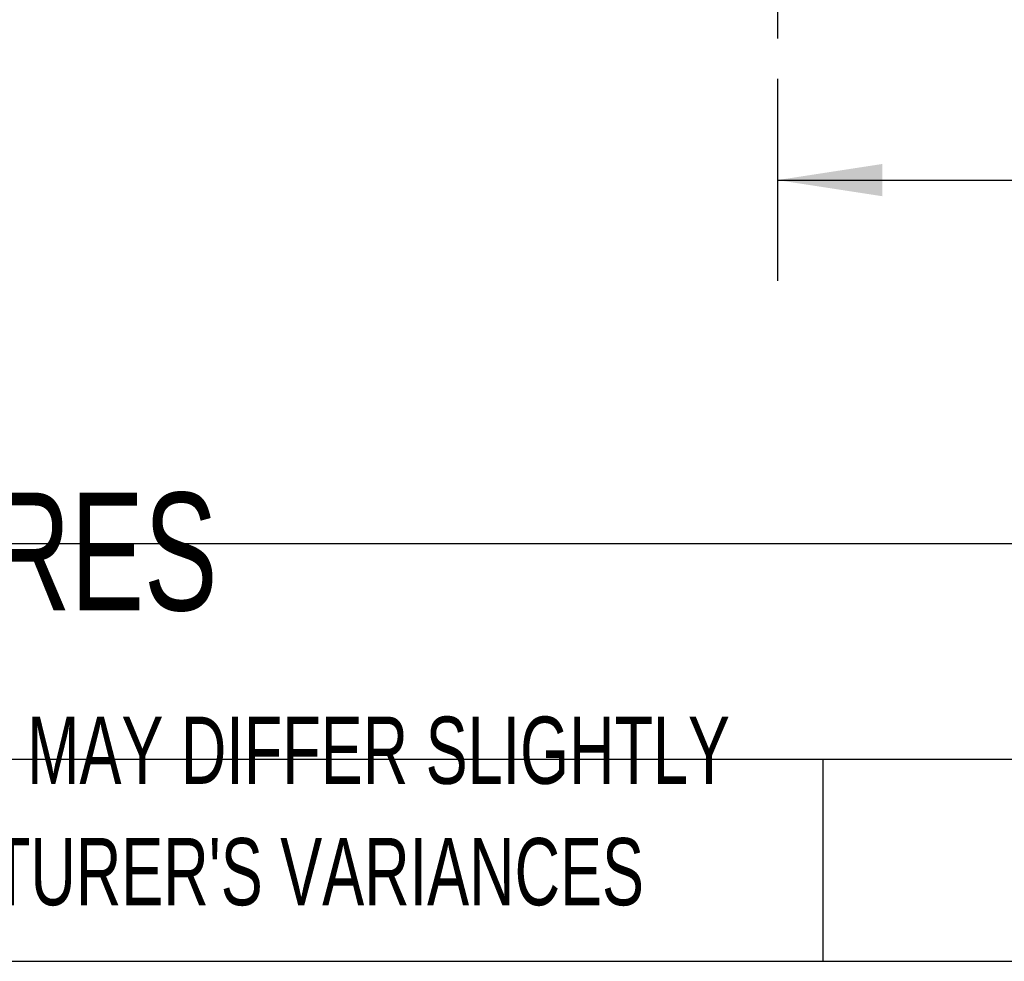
# Model space of a CAD drawing. Header units: inches. Extents: x 0.2 to 10.7, y 0.2 to 7.9.
# Tile 2 of 95: x 2.5 to 3.7, y 0.2 to 1.4. Entities that reach past the tile are written whole.
import ezdxf

# ---------------------------------------------------------------- set-up
doc = ezdxf.new("R2010")
doc.units = ezdxf.units.IN
doc.header["$MEASUREMENT"] = 0
doc.linetypes.add('CENTERX2', pattern=[0.8, 0.5, -0.1, 0.1, -0.1])
for name, color, linetype in [('CENTER', 40, 'CENTERX2'), ('DIMENSIONS', 140, 'Continuous'), ('TEXT', 140, 'Continuous')]:
    doc.layers.add(name, color=color, linetype=linetype)
doc.styles.add('SLDTEXTSTYLE0', font='TXT', dxfattribs={"width": 0.7})
doc.dimstyles.new('SLDDIMSTYLE0', dxfattribs={"dimtxt": 0.084961, "dimasz": 0.13, "dimexe": 0, "dimexo": 0.0625, "dimgap": 0.02124, "dimtad": 0, "dimtih": 1, "dimtoh": 1, "dimlfac": 12, "dimrnd": 1e-09, "dimzin": 12, "dimdsep": 46, "dimtxsty": 'SLDTEXTSTYLE0', "dimsah": 1, "dimcen": 0.09, "dimadec": 0, "dimazin": 3, "dimtfac": 1, "dimtofl": 0, "dimtmove": 0, "dimatfit": 3, "dimfxl": 0, "dimfrac": 2, "dimtolj": 1, "dimtzin": 12, "dimarcsym": 0})

# ---------------------------------------------------------------- blocks, each defined once
blk = doc.blocks.new('SW_NOTE_0_3')
at = {"layer": 'TEXT', "color": 0, "char_height": 0.083333, "attachment_point": 1, "style": 'SLDTEXTSTYLE0'}
for s, insert in [('PART DIMENSIONS MAY DIFFER SLIGHTLY', (0, 0.1074)), ("DUE TO MANUFACTURER'S VARIANCES", (0, -0.0431))]:
    blk.add_mtext(s, dxfattribs=dict(at, insert=insert))
blk = doc.blocks.new('_D_20')
at = {"layer": 'DIMENSIONS'}
for p, q in [((3.4044, 1.3025), (3.4044, 1.0518)), ((4.6752, 1.3025), (4.6752, 1.0518)), ((3.4044, 1.1768), (3.7973, 1.1768)), ((3.9124, 1.1768), (3.8839, 1.1768)), ((3.8839, 1.1768), (3.8839, 1.0418)), ((4.2356, 1.1768), (4.2641, 1.1768)), ((4.2641, 1.1768), (4.2641, 1.0418)), ((4.6752, 1.1768), (4.3507, 1.1768)), ((3.8839, 1.0418), (3.9124, 1.0418)), ((4.2641, 1.0418), (4.2356, 1.0418))]:
    blk.add_line(p, q, dxfattribs=at)
for points in [[(3.4044, 1.1768), (3.5344, 1.1568), (3.5344, 1.1968)], [(4.6752, 1.1768), (4.5452, 1.1968), (4.5452, 1.1568)]]:
    blk.add_solid(points, dxfattribs=at)
at = {"layer": 'DIMENSIONS', "char_height": 0.08333, "attachment_point": 1, "style": 'SLDTEXTSTYLE0'}
for s, insert in [('15.25', (3.9124, 1.3032)), ('387.4', (3.9124, 1.1492))]:
    blk.add_mtext(s, dxfattribs=dict(at, insert=insert))

msp = doc.modelspace()

# ---------------------------------------------------------------- linework, layer by layer
at = {"layer": 'CENTER'}
msp.add_line((3.4044129, 1.5959413), (3.4044129, 1.3524831), dxfattribs=at)
at = {"layer": 'TEXT'}
for p, q in [((8.9583333, 0.7259222), (0.2083333, 0.7259222)), ((8.9583333, 0.4583333), (0.2083333, 0.4583333)), ((3.4607679, 0.4583333), (3.4607679, 0.2083333)), ((0.2083333, 0.2083333), (8.9583333, 0.2083333))]:
    msp.add_line(p, q, dxfattribs=at)

# ---------------------------------------------------------------- block references
msp.add_blockref('SW_NOTE_0_3', (1.7288399, 0.4042537), dxfattribs=at)

# ---------------------------------------------------------------- texts
at = {"layer": 'TEXT', "insert": (0.3136116, 0.7892674), "char_height": 0.145833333, "attachment_point": 1, "style": 'SLDTEXTSTYLE0'}
msp.add_mtext('HAMMOND HYGIENIC ENCLOSURES', dxfattribs=at)

# ---------------------------------------------------------------- dimensions: what is measured, and where the dimension line sits
at = {"layer": 'DIMENSIONS'}
dim = msp.add_linear_dim(base=(4.6752463, 1.1768017), p1=(3.4044129, 1.3524831), p2=(4.6752463, 1.3524831), dimstyle='SLDDIMSTYLE0', dxfattribs=at)
dim.commit()
dim.dimension.update_dxf_attribs({"geometry": '_D_20', "text_midpoint": (4.0740079, 1.1768017), "dimtype": 160})

doc.saveas('drawing.dxf')
